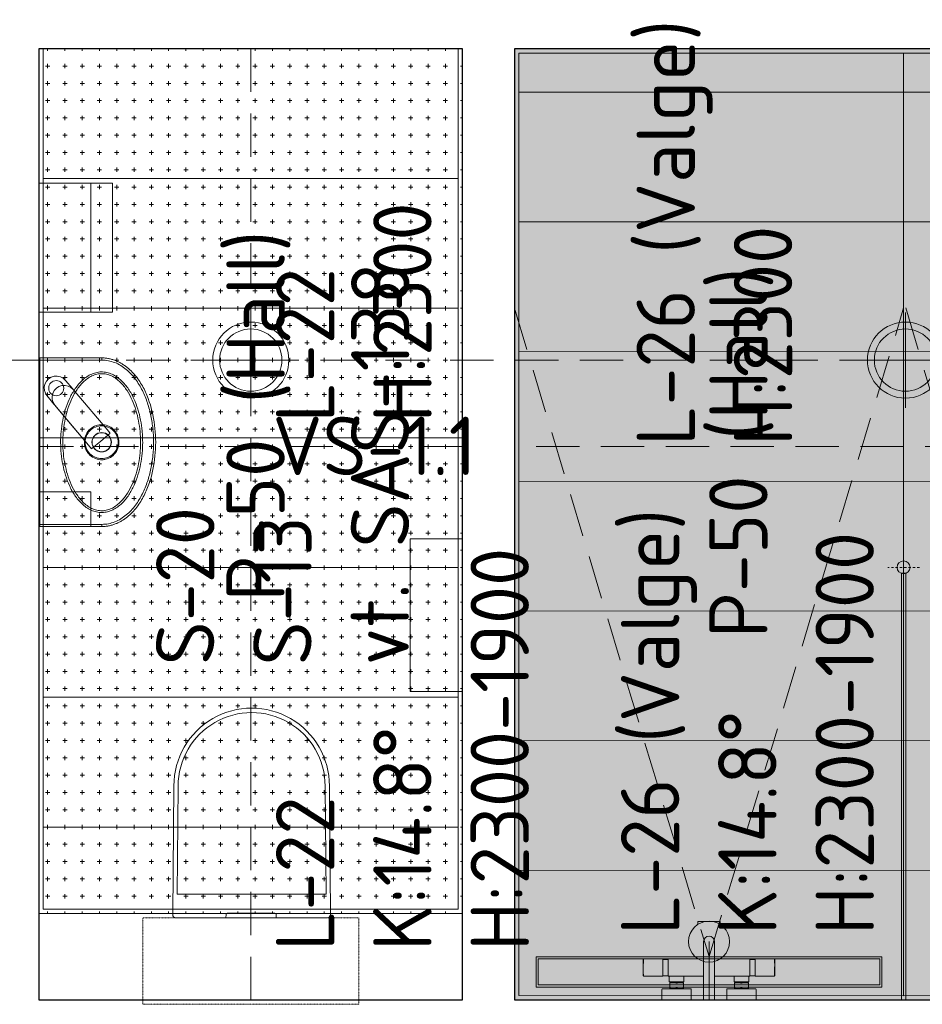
# Model space of a CAD drawing. Header units: millimetres. Extents: x 102382 to 164490, y 45733 to 103316.
# Tile 4 of 183: x 114455 to 116543, y 58790 to 61067. Entities that reach past the tile are written whole.
import ezdxf

# ---------------------------------------------------------------- set-up
doc = ezdxf.new("R2010")
doc.units = ezdxf.units.MM
for name, pattern in [('Center', [4, 2.5, -0.5, 0.5, -0.5]), ('Dash 01', [1, 0.5, -0.5]), ('Dashed', [10, 5, -5]), ('Hidden 100.00_ 50.00', [150, 100, -50])]:
    doc.linetypes.add(name, pattern=pattern)
doc.layers.get('0').update_dxf_attribs({"true_color": 0x000000})
doc.layers.add('__REF', color=7, linetype='Continuous', true_color=0x000000)
for name, color, linetype, lineweight, true_color in [('_SA-LAGI', 7, 'Continuous', 9, 0x5b5b5b), ('_SA-LAGI_abi', 250, 'Continuous', 9, 0x333333), ('_SA-LAGI_hatch', 7, 'Continuous', 5, 0x787878), ('_SA-LAGI_tekst', 7, 'Continuous', 0, 0x7f4f3f), ('_SA-PORAND', 7, 'Continuous', 9, 0x5b5b5b), ('_SA-PORAND_hatch', 254, 'Continuous', 9, 0xbebebe), ('_SA-PORAND_tekst', 7, 'Continuous', 9, 0x5b5b5b), ('_SA-SANTEHN', 7, 'Continuous', 0, 0x4c5f99), ('_SA-SANTEHN_trapp', 7, 'Continuous', 0, 0x4c5f99), ('_SA-SEIN_tekst', 250, 'Continuous', 0, 0x333333), ('_SA-VALGUSTUS', 20, 'Continuous', 13, 0xff3f00), ('_SA-VALGUSTUS_abi', 7, 'Center', 0, 0xff9f7f)]:
    doc.layers.add(name, color=color, linetype=linetype, lineweight=lineweight, true_color=true_color)
doc.styles.add('DIN Pro Medium-Medium', font='txt')

# ---------------------------------------------------------------- blocks, each defined once
blk = doc.blocks.new('opilaskodu dush pealt 001')
at = {"color": 0, "linetype": 'ByBlock', "lineweight": -2}
for p, q in [((-57.1, 151.5), (-57.5, 150.5)), ((-57.5, 150.5), (-57.5, 129)), ((-56.1, 152), (-57.1, 151.5)), ((-57.1, 151.5), (-56.5, 151.5)), ((-56.5, 151.5), (-57.1, 151.5)), ((-56.5, 151.5), (-54.5, 151.5)), ((-54.5, 151.5), (-56.5, 151.5)), ((-56.1, 152), (-55.5, 152)), ((-55.5, 152), (-56.1, 152)), ((-53.7, 152), (-55.5, 152)), ((-55.5, 152), (-53.7, 152)), ((-54.5, 151.5), (-51.4, 151.5)), ((-51.4, 151.5), (-54.5, 151.5)), ((-53.7, 152), (-50.7, 152)), ((-50.7, 152), (-53.7, 152)), ((-47.5, 151.5), (-51.4, 151.5)), ((-51.4, 151.5), (-47.5, 151.5)), ((-46.8, 152), (-50.7, 152)), ((-50.7, 152), (-46.8, 152)), ((-47.3, 151.9), (-47.4, 151.9)), ((-45, 151.9), (-47.3, 151.9)), ((-47.3, 151.9), (-45, 151.9)), ((-47.3, 151.9), (-47, 151.9)), ((-47, 151.9), (-47.3, 151.9)), ((-47, 151.9), (-46.6, 151.9)), ((-46.6, 151.9), (-47, 151.9)), ((-42.4, 152), (-46.8, 152)), ((-46.8, 152), (-42.4, 152)), ((-46, 151.9), (-46.6, 151.9)), ((-46.6, 151.9), (-46, 151.9)), ((-45.3, 151.9), (-46, 151.9)), ((-46, 151.9), (-45.3, 151.9)), ((-44.6, 151.9), (-45.3, 151.9)), ((-45.3, 151.9), (-44.6, 151.9)), ((-43.9, 151.9), (-44.6, 151.9)), ((-44.6, 151.9), (-43.9, 151.9)), ((-43.2, 151.9), (-43.9, 151.9)), ((-43.9, 151.9), (-43.2, 151.9)), ((-42.6, 151.9), (-43.2, 151.9)), ((-43.2, 151.9), (-42.6, 151.9)), ((-42.2, 151.9), (-42.6, 151.9)), ((-42.6, 151.9), (-42.2, 151.9)), ((-37.6, 152), (-42.4, 152)), ((-42.4, 152), (-37.6, 152)), ((-41.9, 151.9), (-42.2, 151.9)), ((-42.2, 151.9), (-41.9, 151.9)), ((-39.6, 151.9), (-41.9, 151.9)), ((-41.9, 151.9), (-39.6, 151.9)), ((-37.6, 151.5), (-39.4, 151.5)), ((-39.4, 151.5), (-37.6, 151.5)), ((-32.9, 152), (-37.6, 152)), ((-37.6, 152), (-32.9, 152)), ((-32.6, 151.5), (-37.6, 151.5)), ((-37.6, 151.5), (-32.6, 151.5)), ((-28.3, 152), (-32.9, 152)), ((-32.9, 152), (-28.3, 152)), ((-27.8, 151.5), (-32.6, 151.5)), ((-32.6, 151.5), (-27.8, 151.5)), ((-24.5, 152), (-28.3, 152)), ((-28.3, 152), (-24.5, 152)), ((-23.7, 151.5), (-27.8, 151.5)), ((-27.8, 151.5), (-23.7, 151.5)), ((-21.5, 152), (-24.5, 152)), ((-24.5, 152), (-21.5, 152)), ((-20.7, 151.5), (-23.7, 151.5)), ((-23.7, 151.5), (-20.7, 151.5)), ((-19.7, 152), (-21.5, 152)), ((-21.5, 152), (-19.7, 152)), ((-18.7, 151.5), (-20.7, 151.5)), ((-20.7, 151.5), (-18.7, 151.5)), ((-19.1, 152), (-19.7, 152)), ((-19.7, 152), (-19.1, 152)), ((-19.1, 152), (-18.1, 151.5)), ((-18.1, 151.5), (-18.7, 151.5)), ((-18.7, 151.5), (-18.1, 151.5)), ((-18.1, 151.5), (-17.7, 150.5)), ((-17.7, 150.5), (-17.7, 129)), ((-57.5, 129), (-57.5, 107.5)), ((-17.7, 129), (-17.7, 107.5)), ((-57.1, 94.5), (-57.6, 93.5)), ((-57.6, 93.5), (-57.6, 25.6)), ((-57.6, 93.5), (-57.6, 12.5)), ((-57.5, 107.5), (-57.1, 106.5)), ((-56.5, 106.5), (-57.1, 106.5)), ((-57.1, 106.5), (-56.6, 106.2)), ((-57.1, 106.5), (-56.5, 106.5)), ((-56.6, 94.8), (-57.1, 94.5)), ((-57.1, 94.5), (-56.5, 94.5)), ((-56.5, 94.5), (-57.1, 94.5)), ((-56.6, 106.2), (-56.6, 94.8)), ((-56.6, 106.2), (-56.6, 94.8)), ((-56.5, 106.5), (-54.5, 106.5)), ((-54.5, 106.5), (-56.5, 106.5)), ((-56.5, 94.5), (-54.6, 94.5)), ((-54.6, 94.5), (-56.5, 94.5)), ((-54.6, 94.5), (-51.4, 94.5)), ((-51.4, 94.5), (-54.6, 94.5)), ((-54.5, 106.5), (-51.4, 106.5)), ((-51.4, 106.5), (-54.5, 106.5)), ((-47.4, 106.5), (-51.4, 106.5)), ((-51.4, 106.5), (-47.4, 106.5)), ((-51.4, 94.5), (-47.3, 94.5)), ((-47.3, 94.5), (-51.4, 94.5)), ((-42.7, 106.5), (-47.4, 106.5)), ((-47.4, 106.5), (-42.7, 106.5)), ((-42.7, 94.5), (-47.3, 94.5)), ((-47.3, 94.5), (-42.7, 94.5)), ((-37.6, 106.5), (-42.7, 106.5)), ((-42.7, 106.5), (-37.6, 106.5)), ((-37.6, 94.5), (-42.7, 94.5)), ((-42.7, 94.5), (-37.6, 94.5)), ((-32.6, 106.5), (-37.6, 106.5)), ((-37.6, 106.5), (-32.6, 106.5)), ((-37.6, 94.5), (-32.6, 94.5)), ((-32.6, 94.5), (-37.6, 94.5)), ((-27.8, 106.5), (-32.6, 106.5)), ((-32.6, 106.5), (-27.8, 106.5)), ((-27.9, 94.5), (-32.6, 94.5)), ((-32.6, 94.5), (-27.9, 94.5)), ((-23.8, 94.5), (-27.9, 94.5)), ((-27.9, 94.5), (-23.8, 94.5)), ((-23.7, 106.5), (-27.8, 106.5)), ((-27.8, 106.5), (-23.7, 106.5)), ((-20.7, 94.5), (-23.8, 94.5)), ((-23.8, 94.5), (-20.7, 94.5)), ((-20.7, 106.5), (-23.7, 106.5)), ((-23.7, 106.5), (-20.7, 106.5)), ((-18.8, 106.5), (-20.7, 106.5)), ((-20.7, 106.5), (-18.8, 106.5)), ((-18.8, 94.5), (-20.7, 94.5)), ((-20.7, 94.5), (-18.8, 94.5)), ((-18.1, 106.5), (-18.8, 106.5)), ((-18.8, 106.5), (-18.1, 106.5)), ((-18.1, 94.5), (-18.8, 94.5)), ((-18.8, 94.5), (-18.1, 94.5)), ((-18.7, 94.8), (-18.1, 94.5)), ((-18.1, 106.5), (-18.6, 106.2)), ((-18.6, 106.2), (-18.6, 94.8)), ((-17.7, 107.5), (-18.1, 106.5)), ((-18.1, 94.5), (-17.6, 93.5)), ((-17.6, 93.5), (-17.6, 92)), ((-17.6, 93.5), (-17.6, 92)), ((-5.2, 92), (-17.6, 92)), ((-17.6, 92), (-5.2, 92)), ((-17.6, 92), (-17.6, 12.5)), ((-17.6, 92), (-17.6, 50)), ((-5.2, 92), (-4.6, 91.6)), ((-4.6, 91.6), (-4.6, 91)), ((11.9, 108.5), (11.4, 107.5)), ((11.4, 107.5), (11.4, 106.3)), ((11.4, 106.3), (11.4, 103.1)), ((11.4, 103.1), (11.4, 98)), ((11.4, 98), (11.4, 91.2)), ((11.4, 91.2), (11.4, 90.6)), ((12.9, 109), (11.9, 108.5)), ((11.9, 108.5), (11.9, 107.3)), ((11.9, 107.3), (11.9, 104)), ((11.9, 104), (11.9, 98.7)), ((11.9, 98.7), (11.9, 91.7)), ((11.9, 91.7), (11.9, 83.6)), ((37.4, 109), (12.9, 109)), ((12.9, 109), (37.4, 109)), ((37.4, 109), (37.4, 107.8)), ((37.4, 107.8), (37.4, 104.4)), ((37.4, 104.4), (37.4, 99)), ((37.4, 99), (37.4, 91.9)), ((37.4, 91.9), (37.4, 83.7)), ((-4.6, 91), (-4.6, 89.3)), ((-4.6, 89.3), (-4.6, 86.7)), ((-4.6, 89), (-2.6, 89)), ((-2.6, 89), (-4.6, 89)), ((-4.6, 86.7), (-4.6, 83.2)), ((-4.6, 83.2), (-4.6, 79.3)), ((-4.6, 79.3), (-4.6, 75)), ((-4.6, 75), (-4.6, 70.7)), ((-4.6, 70.7), (-4.6, 66.8)), ((-2.5, 91), (-2.6, 90.6)), ((-2.6, 90.6), (-2.6, 90)), ((-2.6, 90), (-2.6, 61)), ((-2.5, 91), (-2.4, 91)), ((-2.4, 91), (-2.5, 91)), ((-2.5, 91), (-0.6, 91)), ((-0.6, 91), (-2.5, 91)), ((-2.2, 87), (-2.4, 83.1)), ((-2.4, 83.1), (-2.2, 79.4)), ((-2.2, 70.6), (-2.4, 66.9)), ((-1.6, 89.6), (-2.2, 87)), ((-2.2, 79.4), (-1.6, 77)), ((-1.6, 73), (-2.2, 70.6)), ((-1.6, 91), (-1.6, 90.7)), ((-1.6, 90.7), (-1.6, 89.6)), ((-1.6, 77), (-1.6, 75)), ((-1.6, 75), (-1.6, 73)), ((9.4, 91), (-0.6, 91)), ((-0.6, 91), (9.4, 91)), ((10.4, 91), (9.4, 91)), ((9.4, 91), (10.4, 89.6)), ((9.4, 91), (10.4, 91)), ((11.1, 91), (10.4, 91)), ((10.4, 91), (11.1, 91)), ((10.4, 89.6), (11, 87)), ((11, 79.4), (10.4, 77)), ((10.4, 77), (10.4, 75)), ((10.4, 75), (10.4, 73)), ((10.4, 73), (11, 70.6)), ((11, 87), (11.2, 83.1)), ((11.2, 83.1), (11, 79.4)), ((11, 70.6), (11.2, 66.9)), ((11.1, 91), (11.3, 91)), ((11.3, 91), (11.1, 91)), ((11.3, 91), (11.4, 90.6)), ((11.4, 90.6), (11.4, 90)), ((11.4, 90), (11.4, 88.5)), ((11.4, 88.5), (11.4, 86)), ((11.4, 86), (11.4, 82.7)), ((11.4, 82.7), (11.4, 79)), ((11.4, 79), (11.4, 75)), ((11.4, 75), (11.4, 71)), ((11.4, 71), (11.4, 67.3)), ((11.9, 83.6), (11.9, 75)), ((11.9, 75), (11.9, 66.4)), ((37.4, 83.7), (37.4, 75)), ((37.4, 75), (37.4, 66.3)), ((-5.2, 58), (-17.6, 58)), ((-17.6, 58), (-5.2, 58)), ((-4.6, 58.4), (-5.2, 58)), ((-4.6, 66.8), (-4.6, 63.3)), ((-4.6, 63.3), (-4.6, 60.7)), ((-2.6, 61), (-4.6, 61)), ((-4.6, 61), (-2.6, 61)), ((-4.6, 60.7), (-4.6, 59)), ((-4.6, 59), (-4.6, 58.4)), ((-2.6, 61), (-2.6, 60)), ((-2.6, 60), (-2.6, 59.4)), ((-2.6, 59.4), (-2.5, 59)), ((-2.4, 59), (-2.5, 59)), ((-2.5, 59), (-2.4, 59)), ((-2.4, 66.9), (-2.2, 63)), ((-1.6, 59), (-2.4, 59)), ((-2.4, 59), (-1.6, 59)), ((-2.2, 63), (-1.6, 60.4)), ((-1.6, 60.4), (-1.6, 59.3)), ((-1.6, 59.3), (-1.6, 59)), ((-1.6, 59), (-0.6, 59)), ((-0.6, 59), (-1.6, 59)), ((-0.6, 59), (9.4, 59)), ((9.4, 59), (-0.6, 59)), ((10.4, 60.4), (9.4, 59)), ((9.4, 59), (10.4, 59)), ((10.4, 59), (9.4, 59)), ((11, 63), (10.4, 60.4)), ((11.1, 59), (10.4, 59)), ((10.4, 59), (11.1, 59)), ((11.2, 66.9), (11, 63)), ((11.3, 59), (11.1, 59)), ((11.4, 59.4), (11.3, 59)), ((11.4, 67.3), (11.4, 64)), ((11.4, 64), (11.4, 61.5)), ((11.4, 61.5), (11.4, 60)), ((11.4, 60), (11.4, 59.4)), ((11.4, 59.4), (11.4, 58.8)), ((11.4, 58.8), (11.4, 52)), ((11.4, 52), (11.4, 46.9)), ((11.4, 46.9), (11.4, 43.7)), ((11.9, 66.4), (11.9, 58.3)), ((11.9, 58.3), (11.9, 51.3)), ((11.9, 51.3), (11.9, 46)), ((11.9, 46), (11.9, 42.7)), ((37.4, 66.3), (37.4, 58.1)), ((37.4, 58.1), (37.4, 51)), ((37.4, 51), (37.4, 45.6)), ((37.4, 45.6), (37.4, 42.2)), ((-57.7, 25.7), (-57.6, 25.6)), ((11.4, 43.7), (11.4, 42.5)), ((11.4, 42.5), (11.9, 41.5)), ((11.9, 42.7), (11.9, 41.5)), ((11.9, 41.5), (12.9, 41)), ((12.9, 41), (37.4, 41)), ((37.4, 41), (12.9, 41)), ((37.4, 42.2), (37.4, 41)), ((37.4, 12.5), (-97.6, 12.5)), ((25.1, 0), (25, 0)), ((36.7, 0), (-97.6, 0)), ((37.4, -12.5), (-97.6, -12.5)), ((-57.6, -12.5), (-57.6, -20)), ((-17.6, -12.5), (-17.6, -92)), ((-57.6, -25.6), (-57.7, -25.7)), ((-57.6, -25.7), (-57.6, -93.5)), ((11.4, -42.5), (11.9, -41.5)), ((11.4, -43.7), (11.4, -42.5)), ((11.4, -46.9), (11.4, -43.7)), ((11.9, -41.5), (12.9, -41)), ((11.9, -42.7), (11.9, -41.5)), ((11.9, -46), (11.9, -42.7)), ((12.9, -41), (37.4, -41)), ((37.4, -41), (12.9, -41)), ((37.4, -42.2), (37.4, -41)), ((37.4, -45.6), (37.4, -42.2)), ((-5.2, -58), (-17.6, -58)), ((-15.2, -58), (-5.2, -58)), ((-4.6, -58.4), (-5.2, -58)), ((-4.6, -59), (-4.6, -58.4)), ((-4.6, -60.7), (-4.6, -59)), ((-4.6, -63.3), (-4.6, -60.7)), ((-2.6, -61), (-4.6, -61)), ((-4.6, -61), (-2.6, -61)), ((-4.6, -66.8), (-4.6, -63.3)), ((-4.6, -70.7), (-4.6, -66.8)), ((-2.6, -59.4), (-2.5, -59)), ((-2.6, -60), (-2.6, -59.4)), ((-2.6, -61), (-2.6, -60)), ((-2.6, -90), (-2.6, -61)), ((-2.4, -59), (-2.5, -59)), ((-2.5, -59), (-2.4, -59)), ((-1.6, -59), (-2.4, -59)), ((-2.4, -59), (-1.6, -59)), ((-2.4, -66.9), (-2.3, -63)), ((-2.2, -70.6), (-2.4, -66.9)), ((-2.3, -63), (-1.6, -60.4)), ((-1.6, -59), (-0.6, -59)), ((-0.6, -59), (-1.6, -59)), ((-1.6, -59.3), (-1.6, -59)), ((-1.6, -60.4), (-1.6, -59.3)), ((-0.6, -59), (9.4, -59)), ((9.4, -59), (-0.6, -59)), ((10.4, -60.4), (9.4, -59)), ((9.4, -59), (10.4, -59)), ((10.4, -59), (9.4, -59)), ((11.1, -59), (10.4, -59)), ((10.4, -59), (11.1, -59)), ((11, -63), (10.4, -60.4)), ((11.2, -66.9), (11, -63)), ((11, -70.6), (11.2, -66.9)), ((11.3, -59), (11.1, -59)), ((11.4, -59.4), (11.3, -59)), ((11.4, -52), (11.4, -46.9)), ((11.4, -58.8), (11.4, -52)), ((11.4, -59.4), (11.4, -58.8)), ((11.4, -60), (11.4, -59.4)), ((11.4, -61.5), (11.4, -60)), ((11.4, -64), (11.4, -61.5)), ((11.4, -67.3), (11.4, -64)), ((11.4, -71), (11.4, -67.3)), ((11.9, -51.3), (11.9, -46)), ((11.9, -58.3), (11.9, -51.3)), ((11.9, -66.4), (11.9, -58.3)), ((11.9, -75), (11.9, -66.4)), ((37.4, -51), (37.4, -45.6)), ((37.4, -58.1), (37.4, -51)), ((37.4, -66.3), (37.4, -58.1)), ((37.4, -75), (37.4, -66.3)), ((-4.6, -75), (-4.6, -70.7)), ((-4.6, -79.3), (-4.6, -75)), ((-4.6, -83.2), (-4.6, -79.3)), ((-4.6, -86.7), (-4.6, -83.2)), ((-4.6, -89.3), (-4.6, -86.7)), ((-4.6, -89), (-2.6, -89)), ((-2.6, -89), (-4.6, -89)), ((-4.6, -91), (-4.6, -89.3)), ((-4.6, -91.6), (-4.6, -91)), ((-2.6, -90.6), (-2.6, -90)), ((-2.5, -91), (-2.6, -90.6)), ((-2.5, -91), (-2.4, -91)), ((-2.4, -91), (-2.5, -91)), ((-2.5, -91), (-0.6, -91)), ((-0.6, -91), (-2.5, -91)), ((-2.4, -83.1), (-2.2, -79.4)), ((-2.3, -87), (-2.4, -83.1)), ((-1.6, -89.6), (-2.3, -87)), ((-1.6, -73), (-2.2, -70.6)), ((-2.2, -79.4), (-1.6, -77)), ((-1.6, -75), (-1.6, -73)), ((-1.6, -77), (-1.6, -75)), ((-1.6, -90.7), (-1.6, -89.6)), ((-1.6, -91), (-1.6, -90.7)), ((9.4, -91), (-0.6, -91)), ((-0.6, -91), (9.4, -91)), ((9.4, -91), (10.4, -89.6)), ((10.4, -91), (9.4, -91)), ((9.4, -91), (10.4, -91)), ((10.4, -73), (11, -70.6)), ((10.4, -75), (10.4, -73)), ((10.4, -77), (10.4, -75)), ((11, -79.4), (10.4, -77)), ((10.4, -89.6), (11, -87)), ((11.1, -91), (10.4, -91)), ((10.4, -91), (11.1, -91)), ((11.2, -83.1), (11, -79.4)), ((11, -87), (11.2, -83.1)), ((11.1, -91), (11.3, -91)), ((11.3, -91), (11.1, -91)), ((11.3, -91), (11.4, -90.6)), ((11.4, -75), (11.4, -71)), ((11.4, -79), (11.4, -75)), ((11.4, -82.7), (11.4, -79)), ((11.4, -86), (11.4, -82.7)), ((11.4, -88.5), (11.4, -86)), ((11.4, -90), (11.4, -88.5)), ((11.4, -90.6), (11.4, -90)), ((11.4, -91.2), (11.4, -90.6)), ((11.9, -83.6), (11.9, -75)), ((11.9, -91.7), (11.9, -83.6)), ((37.4, -83.7), (37.4, -75)), ((37.4, -91.9), (37.4, -83.7)), ((-57.6, -93.5), (-57.1, -94.5)), ((-57.1, -106.5), (-57.5, -107.5)), ((-57.5, -107.5), (-57.5, -129)), ((-18.1, -94.5), (-57.1, -94.5)), ((-57.1, -94.5), (-34.6, -94.5)), ((-57.1, -94.5), (-56.5, -94.5)), ((-57.1, -94.5), (-56.6, -94.8)), ((-56.5, -94.5), (-57.1, -94.5)), ((-56.6, -106.2), (-57.1, -106.5)), ((-18.1, -106.5), (-57.1, -106.5)), ((-57.1, -106.5), (-35.4, -106.5)), ((-57.1, -106.5), (-56.5, -106.5)), ((-56.5, -106.5), (-57.1, -106.5)), ((-56.6, -94.8), (-56.6, -106.2)), ((-56.5, -94.5), (-54.6, -94.5)), ((-54.6, -94.5), (-56.5, -94.5)), ((-54.5, -106.5), (-56.5, -106.5)), ((-56.5, -106.5), (-54.5, -106.5)), ((-51.4, -94.5), (-54.6, -94.5)), ((-54.6, -94.5), (-51.4, -94.5)), ((-51.4, -106.5), (-54.5, -106.5)), ((-54.5, -106.5), (-51.4, -106.5)), ((-51.4, -94.5), (-47.3, -94.5)), ((-47.3, -94.5), (-51.4, -94.5)), ((-47.4, -106.5), (-51.4, -106.5)), ((-51.4, -106.5), (-47.4, -106.5)), ((-42.7, -106.5), (-47.4, -106.5)), ((-47.4, -106.5), (-42.7, -106.5)), ((-42.7, -94.5), (-47.3, -94.5)), ((-47.3, -94.5), (-42.7, -94.5)), ((-37.6, -94.5), (-42.7, -94.5)), ((-42.7, -94.5), (-37.6, -94.5)), ((-37.6, -106.5), (-42.7, -106.5)), ((-42.7, -106.5), (-37.6, -106.5)), ((-18.8, -106.5), (-19.4, -106.5)), ((-19.4, -106.5), (-18.8, -106.5)), ((-18.1, -106.5), (-18.8, -106.5)), ((-18.8, -106.5), (-18.1, -106.5)), ((-18.1, -94.5), (-18.7, -94.8)), ((-18.1, -94.5), (-18.6, -94.5)), ((-18.6, -94.5), (-18.1, -94.5)), ((-18.6, -94.8), (-18.6, -106.2)), ((-18.6, -106.2), (-18.1, -106.5)), ((-17.6, -93.5), (-18.1, -94.5)), ((-18.1, -106.5), (-17.7, -107.5)), ((-17.7, -107.5), (-17.7, -129)), ((-5.2, -92), (-17.6, -92)), ((-17.6, -92), (-5.2, -92)), ((-17.6, -92), (-17.6, -93.5)), ((-5.2, -92), (-4.6, -91.6)), ((11.4, -98), (11.4, -91.2)), ((11.4, -103.1), (11.4, -98)), ((11.4, -106.3), (11.4, -103.1)), ((11.4, -107.5), (11.4, -106.3)), ((11.9, -108.5), (11.4, -107.5)), ((11.9, -98.7), (11.9, -91.7)), ((11.9, -104), (11.9, -98.7)), ((11.9, -107.3), (11.9, -104)), ((11.9, -108.5), (11.9, -107.3)), ((12.9, -109), (11.9, -108.5)), ((37.4, -109), (12.9, -109)), ((12.9, -109), (37.4, -109)), ((37.4, -99), (37.4, -91.9)), ((37.4, -104.4), (37.4, -99)), ((37.4, -107.8), (37.4, -104.4)), ((37.4, -109), (37.4, -107.8)), ((-57.5, -129), (-57.5, -150.5)), ((-17.7, -129), (-17.7, -150.5)), ((-57.5, -150.5), (-57.1, -151.5)), ((-57.1, -151.5), (-56.1, -152)), ((-57.1, -151.5), (-56.5, -151.5)), ((-56.5, -151.5), (-57.1, -151.5)), ((-54.5, -151.5), (-56.5, -151.5)), ((-56.5, -151.5), (-54.5, -151.5)), ((-19.7, -152), (-56.1, -152)), ((-55.6, -152), (-56.1, -152)), ((-56.1, -152), (-55.6, -152)), ((-53.7, -152), (-55.6, -152)), ((-55.6, -152), (-53.7, -152)), ((-51.4, -151.5), (-54.5, -151.5)), ((-54.5, -151.5), (-51.4, -151.5)), ((-50.7, -152), (-53.7, -152)), ((-53.7, -152), (-50.7, -152)), ((-51.4, -151.5), (-47.6, -151.5)), ((-47.6, -151.5), (-51.4, -151.5)), ((-46.9, -152), (-50.7, -152)), ((-50.7, -152), (-46.9, -152)), ((-47.6, -151.1), (-47.5, -151.6)), ((-47.5, -151.6), (-47.4, -151.9)), ((-47.3, -151.9), (-47.4, -151.9)), ((-47.4, -151.9), (-47.3, -151.9)), ((-47, -151.9), (-47.3, -151.9)), ((-47.3, -151.9), (-47, -151.9)), ((-38, -152), (-42.4, -152)), ((-42.4, -152), (-38, -152)), ((-20.7, -151.5), (-22, -151.5)), ((-22, -151.5), (-20.7, -151.5)), ((-21.6, -152), (-19.7, -152)), ((-18.8, -151.5), (-20.7, -151.5)), ((-20.7, -151.5), (-18.8, -151.5)), ((-19.7, -152), (-19.1, -152)), ((-19.1, -152), (-19.7, -152)), ((-18.1, -151.5), (-19.1, -152)), ((-18.8, -151.5), (-18.1, -151.5)), ((-18.1, -151.5), (-18.8, -151.5)), ((-17.7, -150.5), (-18.1, -151.5))]:
    blk.add_line(p, q, dxfattribs=at)
for points in [[(-143.8, -25.7), (-143.8, 25.7), (-137.6, 25.7)], [(-137.6, -25.7), (-143.8, -25.7), (-143.8, -12.5)]]:
    blk.add_lwpolyline(points, dxfattribs=at)
blk.add_circle((-97.6, 0), 47.5, dxfattribs=at)
blk.add_arc((-97.6, 0), 12.5, 90, 270, dxfattribs=at)
blk = doc.blocks.new('VS-1.1')
at = {"color": 0, "linetype": 'ByBlock', "lineweight": -2}
for p, q in [((0, -220.5), (0, 220.5)), ((-220.5, 0), (220.5, 0))]:
    blk.add_line(p, q, dxfattribs=at)
for radius in [176, 144]:
    blk.add_circle((0, 0), radius, dxfattribs=at)
at = {"color": 0, "linetype": 'ByBlock', "lineweight": -2, "insert": (100, -262), "char_height": 270, "width": 2611.475, "attachment_point": 1, "style": 'DIN Pro Medium-Medium'}
blk.add_mtext('VS-1.1', dxfattribs=at)
blk = doc.blocks.new('Wcpaber')
at = {"layer": '_SA-SANTEHN', "color": 0, "lineweight": -2}
blk.add_lwpolyline([(121.5, -176.5), (121.5, 176.5), (0, 176.5), (0, -176.5)], close=True, dxfattribs=at)
blk = doc.blocks.new('Wcpott_1.1')
at = {"layer": '_SA-SANTEHN', "color": 0, "linetype": 'Dash 01', "lineweight": -2}
blk.add_lwpolyline([(-252, 200), (-252, 0), (248, 0), (248, 200)], close=True, dxfattribs=at)
at = {"layer": '_SA-SANTEHN', "color": 0, "lineweight": -2}
for points in [[(-175.5, 0, 0.419113), (-182.5, -7.1), (-180, -305, 1.000008), (180, -305), (182.5, -7, 0.413735), (175.5, 0)], [(-172.5, -54.7), (-170, -304.7, 1.000251), (170, -304.7), (172.5, -54.7)]]:
    blk.add_lwpolyline(points, format="xyb", close=True, dxfattribs=at)
at = {"layer": '_SA-SANTEHN', "color": 0, "linetype": 'ByBlock', "lineweight": -2}
blk.add_lwpolyline([(-56.3, -10.6, -0.404963), (-59.3, -7.7), (-59.3, -7.5), (-59.4, 0), (56.6, 0), (56.5, -7.7, -0.404962), (53.5, -10.6, -0.007219)], format="xyb", close=True, dxfattribs=at)
blk = doc.blocks.new('segisti Metris S pealt')
at = {"color": 0, "linetype": 'ByBlock', "lineweight": -2}
for p, q in [((-19.7, 179.7), (-13.9, 184.3)), ((-13.9, 184.3), (-7.2, 187)), ((-7.2, 187), (0, 188)), ((0, 188), (7.2, 187)), ((7.2, 187), (13.9, 184.3)), ((13.9, 184.3), (19.7, 179.7)), ((-28, 160), (-27, 167.2)), ((-28, 135.073), (-28, 160)), ((-28, 160), (-28, 135.073)), ((-27, 167.2), (-24.3, 173.9)), ((-24.3, 173.9), (-19.7, 179.7)), ((-24.3, 173.9), (-19.7, 179.7)), ((-7.1, 158.7), (0, 159.7)), ((0, 159.7), (7.1, 158.7)), ((19.7, 179.7), (24.3, 173.9)), ((24.3, 173.9), (27, 167.2)), ((27, 167.2), (28, 160)), ((28, 160), (28, 135.073)), ((28, 135.073), (28, 160)), ((28, 159.831), (28, 157.911)), ((28, 157.911), (28, 159.831)), ((-28, 132), (-26.7, 139.1)), ((-28, 132), (-26.7, 139.1)), ((-26.7, 139.1), (-24, 145.8)), ((-24, 145.8), (-19.5, 151.5)), ((-19.5, 151.5), (-13.8, 156)), ((-13.8, 156), (-7.1, 158.7)), ((7.1, 158.7), (13.8, 156)), ((13.8, 156), (19.5, 151.5)), ((19.5, 151.5), (24, 145.8)), ((24, 145.8), (26.7, 139.1)), ((26.7, 139.1), (28, 132)), ((28, 157.911), (28, 155.863)), ((28, 155.863), (28, 157.911)), ((28, 155.863), (28, 153.815)), ((28, 153.815), (28, 155.863)), ((-28, 135.073), (-28, 133.19)), ((-28, 133.19), (-28, 135.073)), ((-28, 132), (-28, 133.19)), ((-28, 133.19), (-28, 132)), ((-28, 133.19), (-28, 5)), ((-28, 96), (-28, 133.19)), ((-28, 5), (-28, 132)), ((-28, 132), (-28, 5)), ((28, 135.073), (28, 132)), ((28, 132), (28, 135.073)), ((28, 5), (28, 132)), ((28, 132), (28, 5)), ((-28, 5), (-28, 96)), ((-28, 5), (-28, 4)), ((-28, 4), (-28, 5)), ((-28, 4), (-28, 3)), ((-28, 3), (-28, 4)), ((-28, 3), (-28, 2.2)), ((-28, 2.2), (-28, 3)), ((-28, 2.2), (-28, 1.5)), ((-28, 1.5), (-28, 2.2)), ((-28, 1.5), (-28, 1.1)), ((-28, 1.1), (-28, 1.5)), ((-28, 1), (-28, 1.1)), ((-28, 1.1), (-28, 1)), ((-28, 1), (-27.7, 0.3)), ((-27.7, 0.3), (-27, 0)), ((-27.7, 0.3), (-27, 0)), ((-27, 0), (0, 0)), ((0, 0), (27, 0)), ((27, 0), (27.7, 0.3)), ((27, 0), (27.7, 0.3)), ((27.7, 0.3), (28, 1)), ((28, 4), (28, 5)), ((28, 5), (28, 4)), ((28, 4), (28, 3)), ((28, 3), (28, 4)), ((28, 3), (28, 2.2)), ((28, 2.2), (28, 3)), ((28, 2.2), (28, 1.5)), ((28, 1.5), (28, 2.2)), ((28, 1), (28, 1.5)), ((28, 1.5), (28, 1))]:
    blk.add_line(p, q, dxfattribs=at)
blk = doc.blocks.new('Valamu_segisti_seep')
at = {"layer": '_SA-SANTEHN', "color": 0, "linetype": 'Continuous', "lineweight": 18}
for p, q in [((-145.1, 212.8), (-145.1, 207.8)), ((0, 210.8), (0, 207.8)), ((-145.1, -177.2), (-145.1, -172.2))]:
    blk.add_line(p, q, dxfattribs=at)
at = {"layer": '_SA-SANTEHN', "color": 0, "linetype": 'Continuous', "lineweight": 13}
for p, q in [((-2, 207.8), (-145.1, 207.8)), ((-2, 207.8), (-2, 212.8)), ((-2, -172.2), (-2, 207.8)), ((-2, 207.8), (0, 207.8)), ((-145.1, -172.2), (-2, -172.2)), ((-2, -177.2), (-2, -172.2)), ((-2, -172.2), (0, -172.2))]:
    blk.add_line(p, q, dxfattribs=at)
at = {"layer": '_SA-SANTEHN', "color": 0, "linetype": 'Continuous', "lineweight": 18}
blk.add_lwpolyline([(0, 207.8), (0, -175.2, -0.414214), (-2, -177.2), (-145.1, -177.2), (-147.1, -177.2), (-149.1, -177.1), (-151.1, -177), (-153.1, -176.8), (-155.1, -176.6), (-157.1, -176.3), (-159.1, -176), (-161, -175.7), (-163, -175.3), (-164.9, -174.8), (-166.9, -174.4), (-168.8, -173.8), (-170.7, -173.3), (-172.6, -172.7), (-174.5, -172), (-176.4, -171.3), (-178.3, -170.6), (-180.1, -169.8), (-182, -169), (-183.8, -168.1), (-185.6, -167.2), (-187.4, -166.3), (-189.1, -165.4), (-190.8, -164.4), (-192.6, -163.3), (-194.3, -162.3), (-195.9, -161.2), (-197.6, -160), (-199.2, -158.9), (-200.9, -157.7), (-202.5, -156.5), (-204, -155.2), (-207.1, -152.7), (-210.1, -150), (-213, -147.3), (-215.8, -144.4), (-218.5, -141.5), (-221.1, -138.5), (-223.7, -135.5), (-226.1, -132.3), (-228.5, -129.1), (-230.8, -125.8), (-233.1, -122.5), (-235.2, -119.1), (-237.3, -115.7), (-239.3, -112.3), (-241.2, -108.8), (-243, -105.3), (-244.8, -101.7), (-246.5, -98.1), (-248.1, -94.5), (-249.6, -90.8), (-252.6, -83.4), (-255.3, -75.9), (-257.7, -68.3), (-259.9, -60.7), (-261.9, -52.9), (-263.6, -45.2), (-265.1, -37.4), (-266.4, -29.6), (-267.5, -21.7), (-268.4, -13.9), (-269.1, -6), (-269.6, 1.9), (-269.9, 9.8), (-270, 17.7), (-269.9, 25.7), (-269.6, 33.7), (-269.1, 41.7), (-268.4, 49.6), (-267.5, 57.4), (-266.4, 65.3), (-265.1, 73), (-263.6, 80.8), (-261.9, 88.5), (-260, 96.1), (-257.8, 103.7), (-255.4, 111.3), (-252.7, 118.8), (-249.8, 126.2), (-248.2, 129.9), (-246.6, 133.5), (-244.9, 137.2), (-243.1, 140.7), (-241.3, 144.3), (-239.3, 147.8), (-237.3, 151.2), (-235.3, 154.6), (-233.1, 158), (-230.9, 161.3), (-228.6, 164.6), (-226.2, 167.8), (-223.8, 171), (-221.2, 174.1), (-218.6, 177.1), (-215.8, 180), (-213, 182.8), (-210.2, 185.6), (-207.2, 188.2), (-204.1, 190.8), (-202.6, 192), (-201, 193.2), (-199.4, 194.4), (-197.7, 195.6), (-196.1, 196.7), (-194.4, 197.8), (-192.7, 198.9), (-191, 199.9), (-189.2, 200.9), (-187.5, 201.9), (-185.7, 202.8), (-183.9, 203.7), (-182.1, 204.5), (-180.3, 205.4), (-178.4, 206.1), (-176.6, 206.9), (-174.7, 207.6), (-172.8, 208.2), (-170.9, 208.8), (-169, 209.4), (-167.1, 209.9), (-165.1, 210.4), (-163.1, 210.9), (-161.2, 211.3), (-159.2, 211.6), (-157.2, 211.9), (-155.2, 212.2), (-153.2, 212.4), (-151.2, 212.6), (-149.1, 212.7), (-147.1, 212.8), (-145.1, 212.8), (-2, 212.8, -0.414214), (0, 210.8)], format="xyb", close=True, dxfattribs=at)
at = {"layer": '_SA-SANTEHN', "color": 0, "lineweight": -2}
blk.add_lwpolyline([(-120, 132.8), (0, 132.8), (0, 212.8), (-120, 212.8)], close=True, dxfattribs=at)
at = {"layer": '_SA-SANTEHN', "color": 0, "linetype": 'Continuous', "lineweight": 18}
for centre, radius in [((-145, 17.8), 22.5), ((-145, 17.8), 22), ((-40, -107.2), 17.5)]:
    blk.add_circle(centre, radius, dxfattribs=at)
at = {"layer": '_SA-SANTEHN', "color": 0, "linetype": 'Continuous', "lineweight": 13}
for points, knots in [([(-145.1, 207.8), (-150.3, 207.8), (-155.5, 207.3), (-165.7, 205.3), (-170.7, 203.8), (-180.3, 200), (-184.9, 197.7), (-193.8, 192.3), (-198.1, 189.3), (-206, 182.7), (-209.8, 179.2), (-216.8, 171.7), (-220.1, 167.7), (-226.3, 159.3), (-229.2, 155), (-234.5, 146.2), (-237, 141.7), (-243.9, 127.9), (-247.8, 118.2), (-254.3, 98.7), (-256.8, 88.9), (-260.9, 68.9), (-262.4, 58.8), (-264.5, 38.4), (-265, 28.1), (-265, 7.5), (-264.5, -2.7), (-262.5, -23.1), (-260.9, -33.2), (-257.9, -48.2), (-256.7, -53.2), (-254.1, -63.2), (-252.6, -68.2), (-247.7, -82.9), (-243.8, -92.4), (-237, -106.2), (-234.5, -110.7), (-229.1, -119.5), (-226.3, -123.8), (-217, -136.3), (-210, -143.8), (-198, -153.7), (-193.8, -156.8), (-184.9, -162.1), (-180.3, -164.4), (-170.6, -168.2), (-165.6, -169.7), (-155.5, -171.7), (-150.3, -172.2), (-145.1, -172.2)], [0, 0, 0, 0, 0.03125, 0.03125, 0.0625, 0.0625, 0.09375, 0.09375, 0.125, 0.125, 0.15625, 0.15625, 0.1875, 0.1875, 0.21875, 0.21875, 0.25, 0.25, 0.3125, 0.3125, 0.375, 0.375, 0.4375, 0.4375, 0.5, 0.5, 0.5625, 0.5625, 0.625, 0.625, 0.65625, 0.65625, 0.6875, 0.6875, 0.75, 0.75, 0.78125, 0.78125, 0.8125, 0.8125, 0.875, 0.875, 0.90625, 0.90625, 0.9375, 0.9375, 0.96875, 0.96875, 1, 1, 1, 1]), ([(-239.9, 17.8), (-239.9, 26.4), (-239.6, 34.9), (-238, 51.9), (-236.7, 60.3), (-233.5, 77.1), (-231.5, 85.4), (-226.4, 101.7), (-223.4, 109.7), (-216.4, 125.1), (-212.4, 132.5), (-203.1, 146.7), (-197.7, 153.5), (-185.3, 165.4), (-178.3, 170.6), (-166.8, 176.2), (-162.8, 177.6), (-154.4, 179.7), (-150.1, 180.3), (-141.5, 180.4), (-137.1, 180), (-128.7, 178.1), (-124.7, 176.7), (-112.8, 171.3), (-105.9, 166.3), (-93.3, 154.4), (-87.8, 147.8), (-78.3, 133.6), (-74.1, 126), (-67, 110.4), (-63.9, 102.3), (-58.8, 86), (-56.8, 77.7), (-53.5, 61.1), (-52.3, 52.7), (-50.6, 35.8), (-50.2, 27.3), (-50.1, 10.2), (-50.5, 1.6), (-52, -15.4), (-53.3, -23.9), (-56.5, -40.8), (-58.4, -49.1), (-63.5, -65.5), (-66.5, -73.5), (-73.4, -89.1), (-77.5, -96.5), (-84.4, -107.2), (-86.9, -110.6), (-92.3, -117.3), (-95.2, -120.6), (-101.4, -126.6), (-104.7, -129.4), (-111.7, -134.4), (-115.4, -136.7), (-123.1, -140.5), (-127.1, -142), (-135.5, -144.1), (-139.8, -144.7), (-148.4, -144.8), (-152.7, -144.4), (-161.2, -142.5), (-165.3, -141.1), (-173.1, -137.6), (-176.9, -135.3), (-184, -130.5), (-187.3, -127.7), (-193.6, -121.8), (-196.6, -118.6), (-202.1, -112), (-204.7, -108.6), (-211.8, -97.9), (-216, -90.4), (-223.2, -74.6), (-226.2, -66.6), (-231.4, -50.3), (-233.4, -41.9), (-236.6, -25.1), (-237.9, -16.6), (-239.2, -3.7), (-239.4, 0.6), (-239.8, 9.2), (-239.9, 13.5), (-239.9, 17.8)], [0, 0, 0, 0, 0.03125, 0.03125, 0.0625, 0.0625, 0.09375, 0.09375, 0.125, 0.125, 0.15625, 0.15625, 0.1875, 0.1875, 0.21875, 0.21875, 0.234375, 0.234375, 0.25, 0.25, 0.265625, 0.265625, 0.28125, 0.28125, 0.3125, 0.3125, 0.34375, 0.34375, 0.375, 0.375, 0.40625, 0.40625, 0.4375, 0.4375, 0.46875, 0.46875, 0.5, 0.5, 0.53125, 0.53125, 0.5625, 0.5625, 0.59375, 0.59375, 0.625, 0.625, 0.65625, 0.65625, 0.671875, 0.671875, 0.6875, 0.6875, 0.703125, 0.703125, 0.71875, 0.71875, 0.734375, 0.734375, 0.75, 0.75, 0.765625, 0.765625, 0.78125, 0.78125, 0.796875, 0.796875, 0.8125, 0.8125, 0.828125, 0.828125, 0.84375, 0.84375, 0.875, 0.875, 0.90625, 0.90625, 0.9375, 0.9375, 0.96875, 0.96875, 0.984375, 0.984375, 1, 1, 1, 1]), ([(-234.9, 17.8), (-234.9, 9.5), (-234.6, 1.1), (-233, -15.5), (-231.8, -23.8), (-228.7, -40.2), (-226.7, -48.3), (-221.8, -64.2), (-218.9, -72), (-212.1, -87.3), (-208.2, -94.6), (-201.4, -105), (-199, -108.4), (-193.8, -114.9), (-191, -118), (-185, -123.8), (-181.9, -126.5), (-175.2, -131.4), (-171.6, -133.6), (-164, -137.2), (-160.1, -138.6), (-151.9, -140.4), (-147.7, -140.8), (-139.4, -140.6), (-135.2, -139.9), (-127.2, -137.6), (-123.3, -136.1), (-116, -132.2), (-112.5, -129.8), (-106, -124.7), (-102.9, -121.9), (-97.1, -115.9), (-94.4, -112.7), (-89.4, -106.1), (-87.1, -102.7), (-80.6, -92.3), (-76.9, -85), (-70.4, -70), (-67.5, -62.2), (-62.8, -46.3), (-61, -38.3), (-58, -22), (-56.9, -13.8), (-55.4, 2.6), (-55.1, 10.9), (-55.2, 27.4), (-55.6, 35.6), (-57.2, 51.9), (-58.4, 60), (-61.5, 76.1), (-63.4, 84), (-68.2, 99.8), (-71.1, 107.6), (-77.9, 122.8), (-81.8, 130.1), (-90.8, 144), (-95.8, 150.5), (-107.7, 162.1), (-114.3, 167.2), (-125.6, 172.7), (-129.5, 174.1), (-137.6, 176), (-141.8, 176.4), (-150.1, 176.3), (-154.2, 175.6), (-162.3, 173.5), (-166.1, 171.9), (-173.4, 168.1), (-176.9, 165.9), (-183.5, 160.8), (-186.6, 158), (-192.4, 152.1), (-195.1, 149), (-200.2, 142.4), (-202.5, 139.1), (-209, 128.7), (-212.8, 121.5), (-219.3, 106.5), (-222.2, 98.8), (-227, 83), (-228.8, 75), (-231.9, 58.8), (-233.1, 50.6), (-234.2, 38.4), (-234.5, 34.3), (-234.8, 26.1), (-234.9, 22), (-234.9, 17.8)], [0, 0, 0, 0, 0.03125, 0.03125, 0.0625, 0.0625, 0.09375, 0.09375, 0.125, 0.125, 0.15625, 0.15625, 0.171875, 0.171875, 0.1875, 0.1875, 0.203125, 0.203125, 0.21875, 0.21875, 0.234375, 0.234375, 0.25, 0.25, 0.265625, 0.265625, 0.28125, 0.28125, 0.296875, 0.296875, 0.3125, 0.3125, 0.328125, 0.328125, 0.34375, 0.34375, 0.375, 0.375, 0.40625, 0.40625, 0.4375, 0.4375, 0.46875, 0.46875, 0.5, 0.5, 0.53125, 0.53125, 0.5625, 0.5625, 0.59375, 0.59375, 0.625, 0.625, 0.65625, 0.65625, 0.6875, 0.6875, 0.71875, 0.71875, 0.734375, 0.734375, 0.75, 0.75, 0.765625, 0.765625, 0.78125, 0.78125, 0.796875, 0.796875, 0.8125, 0.8125, 0.828125, 0.828125, 0.84375, 0.84375, 0.875, 0.875, 0.90625, 0.90625, 0.9375, 0.9375, 0.96875, 0.96875, 0.984375, 0.984375, 1, 1, 1, 1]), ([(-124, 52.3), (-119.5, 49.5), (-115.6, 45.8), (-109.5, 37.2), (-107.3, 32.3), (-105.5, 24.5), (-105.2, 21.9), (-105, 16.6), (-105.2, 14), (-106.4, 6.2), (-108.2, 1.2), (-113.6, -7.9), (-117.3, -11.9), (-125.8, -18.1), (-130.6, -20.4), (-140.9, -22.8), (-146.2, -23), (-156.6, -21.3), (-161.6, -19.5), (-170.5, -13.9), (-174.4, -10.1), (-180.5, -1.5), (-182.7, 3.4), (-184.4, 11.1), (-184.8, 13.8), (-185, 19), (-184.8, 21.6), (-183.6, 29.4), (-181.8, 34.5), (-176.3, 43.6), (-172.7, 47.5), (-164.2, 53.8), (-159.4, 56), (-151.7, 57.9), (-149.1, 58.2), (-143.9, 58.4), (-141.2, 58.2), (-133.5, 57), (-128.5, 55.1), (-124, 52.3)], [0, 0, 0, 0, 0.0625, 0.0625, 0.125, 0.125, 0.15625, 0.15625, 0.1875, 0.1875, 0.25, 0.25, 0.3125, 0.3125, 0.375, 0.375, 0.4375, 0.4375, 0.5, 0.5, 0.5625, 0.5625, 0.625, 0.625, 0.65625, 0.65625, 0.6875, 0.6875, 0.75, 0.75, 0.8125, 0.8125, 0.875, 0.875, 0.90625, 0.90625, 0.9375, 0.9375, 1, 1, 1, 1]), ([(-130.4, 52.7), (-132.7, 53.7), (-135, 54.4), (-139.9, 55.4), (-142.4, 55.6), (-149.8, 55.6), (-154.8, 54.7), (-163.9, 51), (-168.2, 48.2), (-175.4, 41.3), (-178.2, 37.1), (-182.2, 28), (-183.2, 23), (-183.3, 13.1), (-182.3, 8.1), (-178.4, -1.1), (-175.6, -5.3), (-168.5, -12.3), (-164.3, -15.2), (-155.1, -19), (-150.2, -20), (-140.3, -20), (-135.3, -19.1), (-126, -15.4), (-121.8, -12.6), (-114.7, -5.6), (-111.8, -1.5), (-107.8, 7.7), (-106.8, 12.6), (-106.7, 22.5), (-107.7, 27.5), (-111.6, 36.8), (-114.4, 41), (-121.5, 48), (-125.8, 50.8), (-130.4, 52.7)], [0, 0, 0, 0, 0.03125, 0.03125, 0.0625, 0.0625, 0.125, 0.125, 0.1875, 0.1875, 0.25, 0.25, 0.3125, 0.3125, 0.375, 0.375, 0.4375, 0.4375, 0.5, 0.5, 0.5625, 0.5625, 0.625, 0.625, 0.6875, 0.6875, 0.75, 0.75, 0.8125, 0.8125, 0.875, 0.875, 0.9375, 0.9375, 1, 1, 1, 1])]:
    blk.add_open_spline(points, degree=3, knots=knots, dxfattribs=at)
at = {"layer": '_SA-SANTEHN', "linetype": 'ByBlock', "rotation": 220.1469036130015}
blk.add_blockref('segisti Metris S pealt', (-143.2, 15.1), dxfattribs=at)
blk = doc.blocks.new('Wcprügikast_4.1')
at = {"layer": '_SA-SANTEHN', "color": 0, "lineweight": -2}
blk.add_lwpolyline([(-170, 149), (-170, -149), (0, -149), (0, 149)], close=True, dxfattribs=at)
blk = doc.blocks.new('Wckätepaber_4.5')
at = {"layer": '_SA-SANTEHN', "color": 0, "lineweight": -2}
blk.add_lwpolyline([(0, 149), (0, -149), (-120, -149), (-120, 149)], close=True, dxfattribs=at)

msp = doc.modelspace()

# ---------------------------------------------------------------- hatches: boundary and pattern name
at = {"layer": '_SA-LAGI_hatch'}
h = msp.add_hatch(dxfattribs=at)
h.set_pattern_fill('Plus', color=256, scale=40, angle=360, style=0, pattern_type=2)
h.set_pattern_definition([(360, (-5, 6e-12), (5e-11, 40), [10, -30]), (90, (-6e-12, -5), (-40, 5e-11), [10, -30])])
h.paths.add_polyline_path([(114500, 61000), (114500, 59000), (115480, 59000), (115480, 61000)], flags=0)
at = {"layer": '_SA-LAGI_hatch', "true_color": 0x3fbfbf}
h = msp.add_hatch(dxfattribs=at)
h.set_pattern_fill('Plus', color=123, scale=40, style=0, pattern_type=2)
h.set_pattern_definition([(0, (-5, 0), (0, 40), [10, -30]), (90, (0, -5), (-40, 2e-15), [10, -30])])
h.paths.add_polyline_path([(115600, 61000), (115600, 58800), (119200, 58800), (119200, 61000)], flags=0)
at = {"layer": '_SA-SANTEHN'}
msp.add_hatch(color=256, dxfattribs=at).paths.add_polyline_path([(116505, 59786.9), (116495, 59786.9), (116495, 58800), (116505, 58800)], flags=0)
at = {"layer": '_SA-SANTEHN_trapp'}
h = msp.add_hatch(dxfattribs=at)
h.set_pattern_fill('Squares', color=256, scale=29, style=0, pattern_type=2)
h.set_pattern_definition([(0, (0, 0), (0, 7.25), [7.25, -7.25]), (90, (0, 0), (-7.25, 4e-16), [7.25, -7.25])])
h.paths.add_polyline_path([(116445, 58895), (115655, 58895), (115655, 58835), (116445, 58835)], flags=0)

# ---------------------------------------------------------------- linework, layer by layer
at = {"layer": '__REF'}
for points in [[(114500, 58800), (115480, 58800), (115480, 61000), (114500, 61000)], [(115600, 58800), (119200, 58800), (119200, 61000), (115600, 61000)]]:
    msp.add_lwpolyline(points, close=True, dxfattribs=at)
at = {"layer": '_SA-LAGI'}
for points in [[(114500, 61000), (114500, 59000), (115480, 59000), (115480, 61000)], [(115600, 61000), (115600, 58800), (119200, 58800), (119200, 61000)]]:
    msp.add_lwpolyline(points, close=True, dxfattribs=at)
at = {"layer": '_SA-LAGI_abi', "linetype": 'Hidden 100.00_ 50.00'}
for p, q in [((115480, 60080), (114500, 60080)), ((119200, 60080), (115600, 60080))]:
    msp.add_line(p, q, dxfattribs=at)
at = {"layer": '_SA-PORAND'}
for points in [[(114500, 61000), (114500, 59000), (115480, 59000), (115480, 61000)], [(115600, 61000), (115600, 58800), (119200, 58800), (119200, 61000)]]:
    msp.add_lwpolyline(points, close=True, dxfattribs=at)
at = {"layer": '_SA-PORAND_hatch'}
for points in [[(115470, 61000), (114509.9, 61000), (114509.9, 60700), (115470, 60700)], [(115610, 60899.4), (116500, 60899.4), (116500, 60990), (115610, 60990)], [(116500, 60899.4), (117400, 60899.4), (117400, 60990), (116500, 60990)], [(116500, 60899.4), (116500, 60599.4), (115610, 60600), (115610, 60900)], [(117400, 60900), (117400, 60600), (116500, 60599.4), (116500, 60899.4)], [(115470, 60700), (114509.9, 60700), (114509.9, 60400), (115470, 60400)], [(116500, 60599.4), (116500, 60299.4), (115610, 60300), (115610, 60600)], [(117400, 60600), (117400, 60300), (116500, 60299.4), (116500, 60599.4)], [(115470, 60400), (114509.9, 60400), (114509.9, 60100), (115470, 60100)], [(116500, 60299.4), (116500, 59999.4), (115610, 60000), (115610, 60300)], [(117400, 60300), (117400, 60000), (116500, 59999.4), (116500, 60299.4)], [(115470, 60100), (114509.9, 60100), (114509.9, 59800), (115470, 59800)], [(116500, 59999.4), (116500, 59699.4), (115610, 59700), (115610, 60000)], [(117400, 60000), (117400, 59700), (116500, 59699.4), (116500, 59999.4)], [(115470, 59800), (114509.9, 59800), (114509.9, 59500), (115470, 59500)], [(116500, 59699.4), (116500, 59399.4), (115610, 59400), (115610, 59700)], [(117400, 59700), (117400, 59400), (116500, 59399.4), (116500, 59699.4)], [(115470, 59500), (114509.9, 59500), (114509.9, 59200), (115470, 59200)], [(116500, 59399.4), (116500, 59099.4), (115610, 59100), (115610, 59400)], [(117400, 59400), (117400, 59100), (116500, 59099.4), (116500, 59399.4)], [(115470, 59200), (114509.9, 59200), (114509.9, 59010), (115470, 59010)], [(116500, 59099.4), (116500, 58809.4), (115610, 58810), (115610, 59100)], [(117400, 59100), (117400, 58810), (116500, 58809.4), (116500, 59099.4)]]:
    msp.add_lwpolyline(points, close=True, dxfattribs=at)
at = {"layer": '_SA-SANTEHN', "linetype": 'Dashed'}
for p, q in [((116500, 59837.3), (116500, 59763.9)), ((116536.7, 59800.6), (116463.3, 59800.6))]:
    msp.add_line(p, q, dxfattribs=at)
at = {"layer": '_SA-SANTEHN'}
msp.add_lwpolyline([(116495, 58800), (116495, 59786.9), (116495, 59703.9)], dxfattribs=at)
msp.add_lwpolyline([(116505, 59786.9), (116495, 59786.9), (116495, 58800), (116505, 58800)], close=True, dxfattribs=at)
msp.add_circle((116500, 59800.6), 15, dxfattribs=at)
at = {"layer": '_SA-SANTEHN_trapp', "linetype": 'Hidden 100.00_ 50.00'}
for points in [[(115600, 60400), (116050, 58900.3), (116500, 60400.6)], [(116505.4, 60400.6), (116950, 58900.3), (117400, 60400)]]:
    msp.add_lwpolyline(points, dxfattribs=at)
at = {"layer": '_SA-SANTEHN_trapp'}
for points in [[(116450, 58900), (115650, 58900), (115650, 58830), (116450, 58830)], [(116445, 58895), (115655, 58895), (115655, 58835), (116445, 58835)]]:
    msp.add_lwpolyline(points, close=True, dxfattribs=at)
at = {"layer": '_SA-VALGUSTUS_abi', "linetype": 'Hidden 100.00_ 50.00'}
for p, q in [((114990, 61000), (114990, 58800)), ((108101.5, 60280), (121160, 60280)), ((114500, 60100), (115480, 60100))]:
    msp.add_line(p, q, dxfattribs=at)

# ---------------------------------------------------------------- block references
at = {"layer": '_SA-SANTEHN'}
for name, p, rotation in [('Wcprügikast_4.1', (114500, 60540), 179.9999999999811), ('Wckätepaber_4.5', (114500, 60540), 179.9999999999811), ('Valamu_segisti_seep', (114500, 60107.8), 180.0000000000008), ('opilaskodu dush pealt 001', (116050, 58837.4), 270)]:
    msp.add_blockref(name, p, dxfattribs=dict(at, rotation=rotation))
at = {"layer": '_SA-SANTEHN', "xscale": -1, "rotation": 180.0000000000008}
for name, p in [('Wcpaber', (115358.5, 59690)), ('Wcpott_1.1', (114992, 58990))]:
    msp.add_blockref(name, p, dxfattribs=at)
at = {"layer": '_SA-VALGUSTUS', "xscale": 0.5000000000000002, "yscale": 0.5000000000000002, "zscale": 0.5, "rotation": 2.639358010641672e-06}
for p in [(113790, 60280), (114990, 60280), (116504.4, 60280)]:
    msp.add_blockref('VS-1.1', p, dxfattribs=at)

# ---------------------------------------------------------------- texts
at = {"layer": '_SA-LAGI_tekst', "char_height": 135, "attachment_point": 1, "rotation": 90, "style": 'DIN Pro Medium-Medium'}
for s, insert, width in [('{\\fDIN Pro;L-26 (Valge)}\\P{\\fDIN Pro;H:2300}\\P', (115882.3, 60082.3), 2289.836), ('{\\fDIN Pro;L-22}\\P{\\fDIN Pro;H:2300}\\P', (115048.2, 60136.2), 1426.721), ('{\\fDIN Pro;L-26 (Valge)}\\P{\\fDIN Pro;K:14.8°}\\P{\\fDIN Pro;H:2300-1900}\\P', (115846.2, 58950.9), 2390.164), ('{\\fDIN Pro;L-22}\\P{\\fDIN Pro;K:14.8°}\\P{\\fDIN Pro;H:2300-1900}\\P', (115048.2, 58914.1), 2390.164)]:
    msp.add_mtext(s, dxfattribs=dict(at, insert=insert, width=width))
at = {"layer": '_SA-PORAND_tekst', "char_height": 135, "width": 2065.574, "attachment_point": 1, "rotation": 90, "style": 'DIN Pro Medium-Medium'}
for insert in [(114933.5, 59722.4), (116050.4, 59637.3)]:
    msp.add_mtext('P-50 (Hall)', dxfattribs=dict(at, insert=insert))
at = {"layer": '_SA-SEIN_tekst', "insert": (114770.4, 59574.5), "char_height": 135, "width": 2201.311, "attachment_point": 1, "rotation": 89.8823, "style": 'DIN Pro Medium-Medium'}
msp.add_mtext('{\\fDIN Pro;S-20}\\P{\\fDIN Pro;S-13}\\P{\\fDIN Pro;vt. SAS-138}\\P', dxfattribs=at)

doc.saveas('drawing.dxf')
